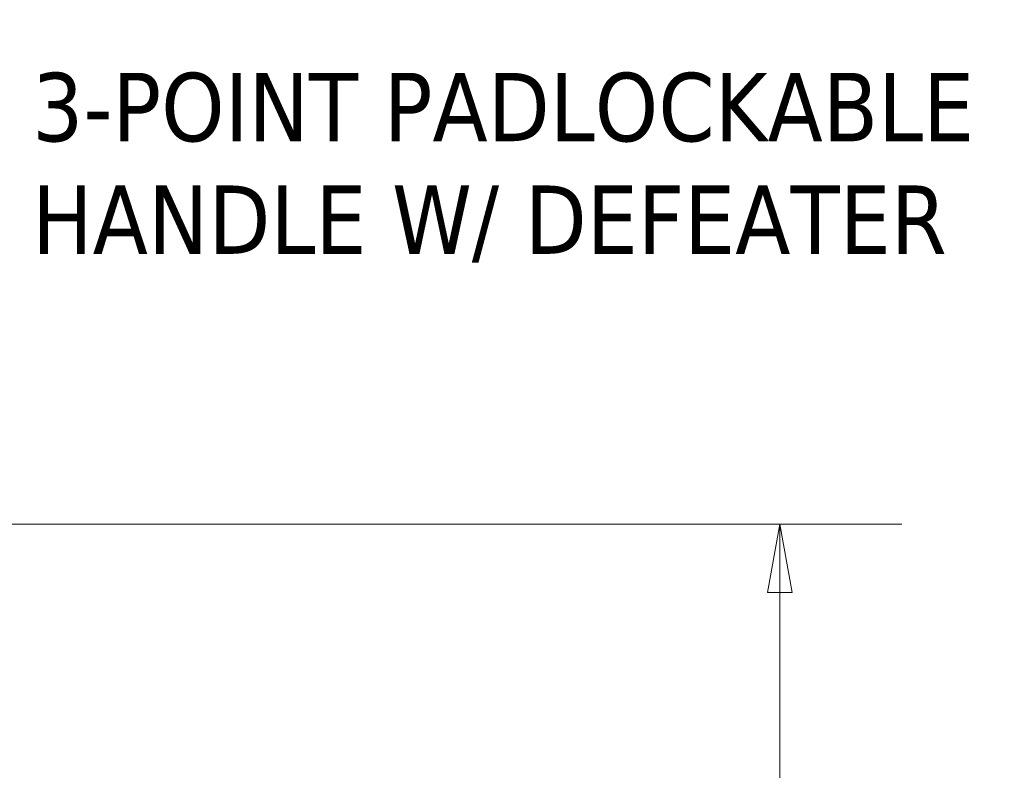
# Model space of a CAD drawing. Header units: inches. Extents: x 15 to 394, y 11 to 241.
# Tile 13 of 83: x 161 to 185, y 75 to 94. Entities that reach past the tile are written whole.
import ezdxf

# ---------------------------------------------------------------- set-up
doc = ezdxf.new("R2010")
doc.units = ezdxf.units.IN
doc.header["$LTSCALE"] = 24
doc.header["$MEASUREMENT"] = 0
doc.layers.get('0').update_dxf_attribs({"lineweight": 0})
doc.layers.add('Dimension (ANSI)', color=7, linetype='Continuous', lineweight=5)
doc.layers.add('Symbol (ANSI)', color=7, linetype='Continuous', lineweight=5)
doc.styles.add('ROMANS', font='tahoma.ttf')
doc.dimstyles.new('Default (ANSI)', dxfattribs={"dimscale": 24, "dimtxt": 0.07, "dimasz": 0.07, "dimexe": 0.125, "dimexo": 0.0625, "dimgap": 0.031496, "dimtad": 0, "dimtih": 1, "dimtoh": 1, "dimrnd": 1e-08, "dimzin": 0, "dimdsep": 46, "dimtxsty": 'ROMANS', "dimblk": 'Filled-1', "dimcen": 0.09, "dimdle": 0.393701, "dimclrd": 256, "dimclre": 256, "dimclrt": 256, "dimadec": 0, "dimazin": 0, "dimtfac": 0.928571, "dimtofl": 0, "dimtmove": 0, "dimatfit": 3, "dimfxl": 0, "dimtolj": 1, "dimtzin": 0, "dimlwd": -1, "dimlwe": -1, "dimarcsym": 0})

# ---------------------------------------------------------------- blocks, each defined once
blk = doc.blocks.new('Filled-1')
at = {"color": 0}
for p, q in [((0, 0), (-1, 0.179)), ((-1, 0.179), (-1, -0.179)), ((-1, 0), (0, 0)), ((-1, -0.179), (0, 0))]:
    blk.add_line(p, q, dxfattribs=at)
at = {"color": 0, "flags": 128}
blk.add_lwpolyline([(-1, -0.179), (0, 0)], dxfattribs=at)
at = {"color": 0}
blk.add_solid([(-1, -0.179), (0, 0), (-1, 0.179), (-1, -0.179)], dxfattribs=at)
blk = doc.blocks.new('*D34')
at = {"layer": 'Defpoints', "color": 0}
for p in [(152.367, 81.287), (179.685, 81.287), (158.898, 59.287)]:
    blk.add_point(p, dxfattribs=at)
at = {"layer": 'Dimension (ANSI)'}
for p, q in [((153.867, 81.287), (182.685, 81.287)), ((179.685, 79.607), (179.685, 71.918)), ((179.685, 60.967), (179.685, 68.656)), ((160.398, 59.287), (182.685, 59.287))]:
    blk.add_line(p, q, dxfattribs=at)
at = {"layer": 'Dimension (ANSI)', "xscale": 1.680000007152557, "yscale": 1.680000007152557, "zscale": 1.680000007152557}
for p, rotation in [((179.685, 81.287), 90), ((179.685, 59.287), 270)]:
    blk.add_blockref('Filled-1', p, dxfattribs=dict(at, rotation=rotation))
at = {"layer": 'Dimension (ANSI)', "insert": (179.685, 70.287), "char_height": 1.68, "attachment_point": 5, "style": 'ROMANS'}
blk.add_mtext('\\A1;22.00', dxfattribs=at)

msp = doc.modelspace()

# ---------------------------------------------------------------- texts
at = {"layer": 'Symbol (ANSI)', "insert": (161.3216, 90.0395), "char_height": 1.68, "width": 24.433517, "attachment_point": 4, "line_spacing_factor": 0.987884, "style": 'ROMANS'}
msp.add_mtext('{\\fTahoma|b0|i0;3-POINT PADLOCKABLE\\P\\fTahoma|b0|i0;HANDLE W/ DEFEATER}', dxfattribs=at)

# ---------------------------------------------------------------- dimensions: what is measured, and where the dimension line sits
at = {"layer": 'Dimension (ANSI)'}
dim = msp.add_linear_dim(base=(179.6852, 81.2871), p1=(158.8978, 59.2871), p2=(152.3666, 81.2871), angle=90, dimstyle='Default (ANSI)', override={"dimgap": 0.031496, "dimdec": 2, "dimtol": 0, "dimlim": 0, "dimtp": 0, "dimtm": 0, "dimtdec": 2, "dimatfit": 1}, dxfattribs=at)
dim.commit()
dim.dimension.update_dxf_attribs({"geometry": '*D34', "text_midpoint": (179.6852, 70.2871), "dimtype": 160})

doc.saveas('drawing.dxf')
